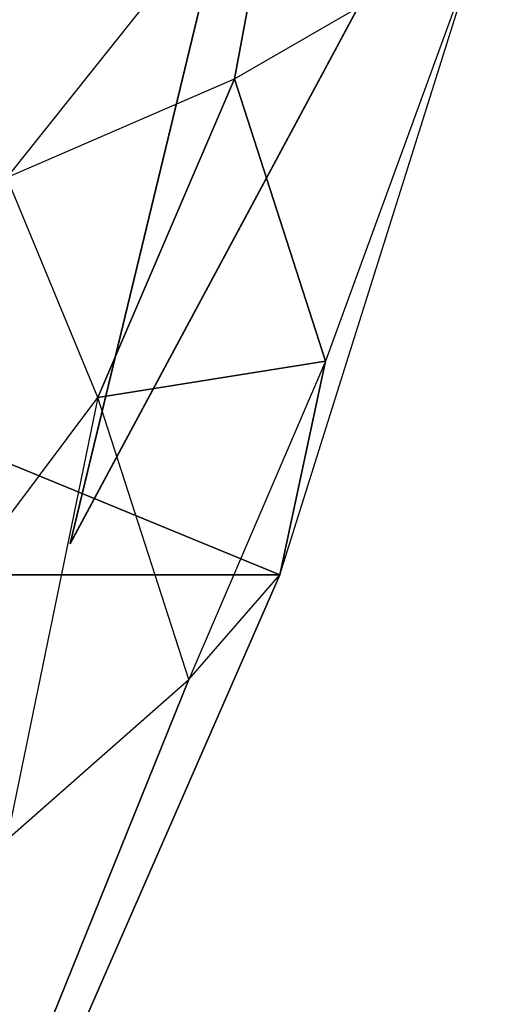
# Model space of a CAD drawing. Header units: metres. Extents: x -305 to 296, y -370 to 370.
# Tile 5 of 13: x 41 to 94, y -257 to -149. Entities that reach past the tile are written whole.
import ezdxf

# ---------------------------------------------------------------- set-up
doc = ezdxf.new("R2010")
doc.units = ezdxf.units.M

msp = doc.modelspace()

# ---------------------------------------------------------------- linework, layer by layer
for points in [[(46.9773, -206.529, -226.333), (46.9742, -206.57, -230.333), (170.12, 23.0271, -230.333)], [(61.3905, -146.799, -230.333), (170.12, 23.0271, -230.333), (46.9742, -206.57, -230.333)], [(61.3936, -146.757, -226.333), (170.123, 23.0689, -226.333), (46.9773, -206.529, -226.333)], [(46.9773, -206.529, -226.333), (170.12, 23.0271, -230.333), (170.123, 23.0689, -226.333)], [(20, -44, -156.333), (70, -128.666, -183.667), (40, -166.333, -174.667)], [(40, -166.333, -174.667), (65, -155.5, -210.667), (70, -128.666, -183.667)], [(65, -155.5, -210.667), (92.0001, -139.833, -228.667), (70, -128.666, -183.667)], [(70, -210, -228.667), (92.0001, -139.833, -228.667), (-99.9999, -140, -228.667)], [(-99.9999, -140, -228.667), (-79.9999, -210, -228.667), (70, -210, -228.667)], [(65, -155.5, -210.667), (92.0001, -139.833, -228.667), (75, -186.5, -221.667)], [(92.0001, -139.833, -228.667), (75, -186.5, -221.667), (70, -210, -228.667)], [(61.3936, -146.757, -226.333), (61.3905, -146.799, -230.333), (46.9742, -206.57, -230.333)], [(61.3936, -146.757, -226.333), (46.9742, -206.57, -230.333), (46.9773, -206.529, -226.333)], [(50, -190.5, -210.667), (40, -166.333, -174.667), (65, -155.5, -210.667)], [(75, -186.5, -221.667), (50, -190.5, -210.667), (65, -155.5, -210.667)], [(40, -166.333, -174.667), (30, -217.25, -188.167), (50, -190.5, -210.667)], [(75, -186.5, -221.667), (60, -221.5, -221.667), (50, -190.5, -210.667)], [(75, -186.5, -221.667), (60, -221.5, -221.667), (70, -210, -228.667)], [(50, -190.5, -210.667), (40, -239.083, -215.167), (30, -217.25, -188.167)], [(60, -221.5, -221.667), (50, -190.5, -210.667), (40, -239.083, -215.167)], [(0, -370, -228.667), (70, -210, -228.667), (-79.9999, -210, -228.667)], [(0, -370, -228.667), (60, -221.5, -221.667), (70, -210, -228.667)], [(40, -239.083, -215.167), (60, -221.5, -221.667), (0, -370, -228.667)]]:
    msp.add_3dface(points)

doc.saveas('drawing.dxf')
